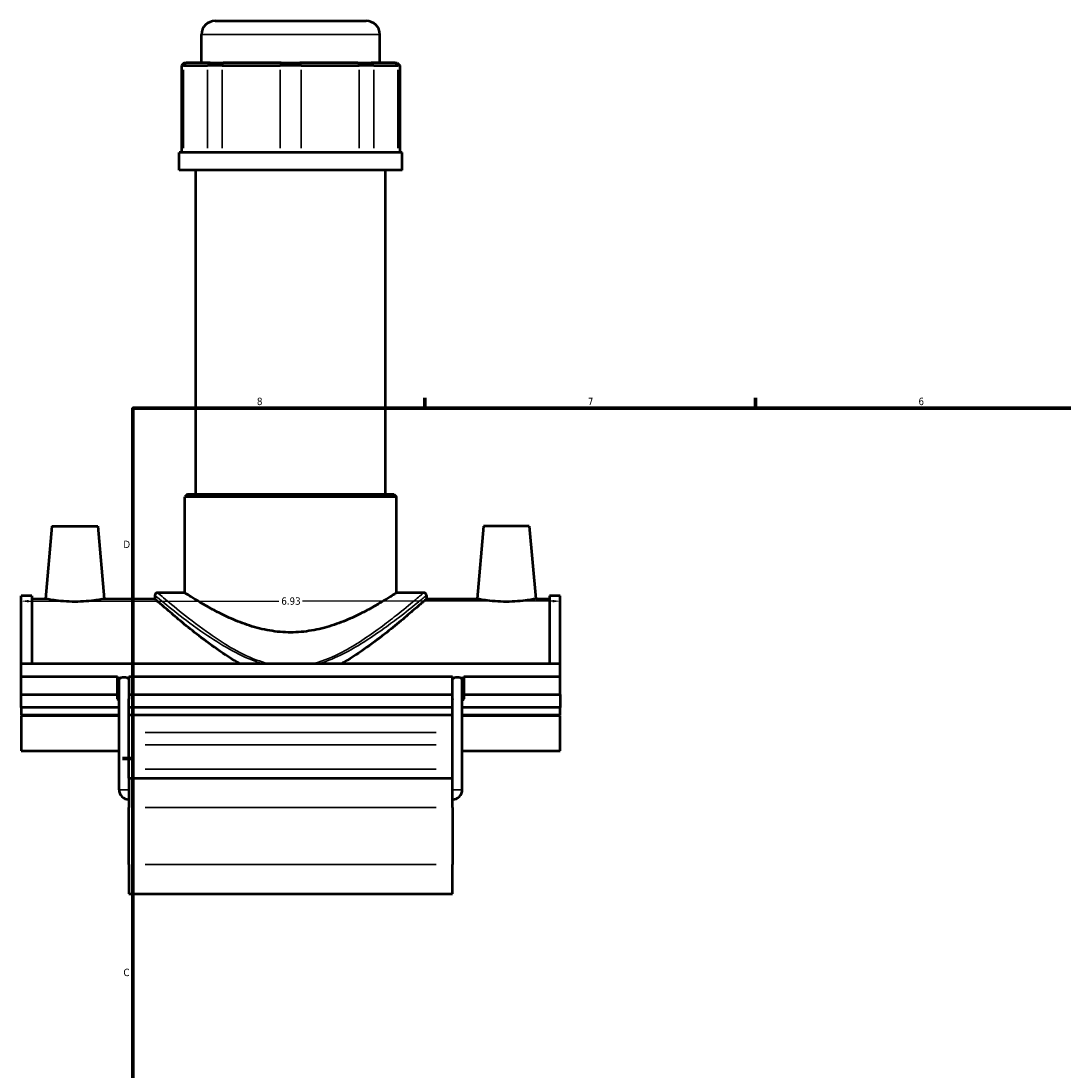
# Model space of a CAD drawing. Header units: inches. Extents: x -0.9 to 54.1, y -1.4 to 53.8.
# Tile 2 of 7: x -0.9 to 12.5, y 12.5 to 26. Entities that reach past the tile are written whole.
import ezdxf

# ---------------------------------------------------------------- set-up
doc = ezdxf.new("R2010")
doc.units = ezdxf.units.IN
doc.header["$MEASUREMENT"] = 0
for name, color, linetype, lineweight in [('Border (ANSI)', 7, 'Continuous', 70), ('Dimension (ANSI)', 7, 'Continuous', 25), ('Visible (ANSI)', 7, 'Continuous', 50), ('Visible Narrow (ANSI)', 7, 'Continuous', 35)]:
    doc.layers.add(name, color=color, linetype=linetype, lineweight=lineweight)
doc.styles.add('Note Text (ANSI)', font='tahoma.ttf')
doc.dimstyles.new('Default (ANSI)', dxfattribs={"dimtxt": 0.094488, "dimasz": 0.098425, "dimexe": 0.125, "dimexo": 0.0625, "dimgap": 0.031496, "dimtad": 0, "dimtih": 1, "dimtoh": 1, "dimrnd": 1e-08, "dimzin": 4, "dimdsep": 46, "dimtxsty": 'Note Text (ANSI)', "dimcen": 0.09, "dimdle": 0.393701, "dimclrd": 256, "dimclre": 256, "dimclrt": 5, "dimadec": 0, "dimazin": 1, "dimtfac": 1, "dimtofl": 0, "dimtmove": 0, "dimatfit": 3, "dimfxl": 1, "dimtolj": 1, "dimtzin": 4, "dimlwd": -1, "dimlwe": -1, "dimarcsym": 0})

# ---------------------------------------------------------------- blocks, each defined once
blk = doc.blocks.new('Borders Default Border')
at = {"layer": 'Border (ANSI)'}
for p, q in [((4.25, 21), (4.25, 21.134)), ((8.5, 21), (8.5, 21.134)), ((0.5, 16.5), (0.366, 16.5))]:
    blk.add_line(p, q, dxfattribs=at)
at = {"layer": 'Border (ANSI)', "flags": 128}
blk.add_lwpolyline([(0.5, 1), (0.5, 21), (33.5, 21), (33.5, 1), (0.5, 1)], dxfattribs=at)
at = {"layer": 'Border (ANSI)', "color": 5, "true_color": 0x0000ff, "char_height": 0.0945, "attachment_point": 7, "style": 'Note Text (ANSI)'}
for s, insert in [('8', (2.094, 21.038)), ('7', (6.346, 21.04)), ('6', (10.595, 21.038)), ('D', (0.378, 19.203)), ('C', (0.378, 13.701))]:
    blk.add_mtext(s, dxfattribs=dict(at, insert=insert))
blk = doc.blocks.new('*D10')
at = {"layer": 'Defpoints', "color": 0, "transparency": 16777216}
for p in [(5.992, 18.52), (-0.938, 17.999), (5.992, 17.999)]:
    blk.add_point(p, dxfattribs=at)
at = {"layer": 'Dimension (ANSI)', "transparency": 16777216}
for p, q in [((-0.84, 18.52), (2.376, 18.52)), ((5.893, 18.52), (2.678, 18.52))]:
    blk.add_line(p, q, dxfattribs=at)
for points in [[(-0.84, 18.537), (-0.84, 18.504), (-0.938, 18.52)], [(5.893, 18.537), (5.893, 18.504), (5.992, 18.52)]]:
    blk.add_solid(points, dxfattribs=at)
at = {"layer": 'Dimension (ANSI)', "color": 5, "transparency": 16777216, "insert": (2.407, 18.569), "char_height": 0.0945, "attachment_point": 1, "style": 'Note Text (ANSI)'}
blk.add_mtext('\\A1;6.93', dxfattribs=at)

msp = doc.modelspace()

# ---------------------------------------------------------------- linework, layer by layer
at = {"layer": 'Visible (ANSI)'}
for p, q in [((1.556, 25.975), (3.498, 25.975)), ((1.381, 25.438), (1.381, 25.8)), ((3.672, 25.438), (3.672, 25.8)), ((1.159, 25.438), (1.124, 25.403)), ((1.15, 25.403), (1.124, 25.403)), ((1.124, 25.403), (1.124, 24.287)), ((1.15, 25.403), (1.459, 25.403)), ((1.159, 25.438), (1.183, 25.438)), ((1.491, 25.438), (1.183, 25.438)), ((1.648, 25.403), (1.459, 25.403)), ((1.491, 25.438), (1.661, 25.438)), ((1.648, 25.403), (2.393, 25.403)), ((2.407, 25.438), (1.661, 25.438)), ((2.66, 25.403), (2.393, 25.403)), ((2.407, 25.438), (2.647, 25.438)), ((3.392, 25.438), (2.647, 25.438)), ((2.66, 25.403), (3.406, 25.403)), ((3.392, 25.438), (3.562, 25.438)), ((3.595, 25.403), (3.406, 25.403)), ((3.871, 25.438), (3.562, 25.438)), ((3.595, 25.403), (3.903, 25.403)), ((3.871, 25.438), (3.895, 25.438)), ((3.895, 25.438), (3.93, 25.403)), ((3.93, 25.403), (3.903, 25.403)), ((3.93, 25.403), (3.93, 24.287)), ((3.959, 24.287), (1.095, 24.287)), ((1.095, 24.057), (1.095, 24.287)), ((3.959, 24.057), (3.959, 24.287)), ((3.959, 24.057), (1.095, 24.057)), ((1.31, 19.895), (1.31, 24.057)), ((3.744, 19.895), (3.744, 24.057)), ((1.202, 19.895), (1.167, 19.86)), ((3.887, 19.86), (1.167, 19.86)), ((1.167, 18.629), (1.167, 19.86)), ((1.202, 19.895), (3.852, 19.895)), ((3.852, 19.895), (3.887, 19.86)), ((3.887, 18.629), (3.887, 19.86)), ((-0.54, 19.486), (-0.622, 18.549)), ((-0.54, 19.486), (0.05, 19.486)), ((0.05, 19.486), (0.132, 18.549)), ((5.004, 19.486), (4.922, 18.549)), ((5.594, 19.486), (5.004, 19.486)), ((5.594, 19.486), (5.676, 18.549)), ((1.167, 18.629), (0.816, 18.629)), ((4.238, 18.629), (3.887, 18.629)), ((-0.938, 17.72), (-0.938, 18.589)), ((-0.8, 18.589), (-0.938, 18.589)), ((-0.8, 18.589), (-0.8, 17.72)), ((-0.8, 18.549), (-0.622, 18.549)), ((0.132, 18.549), (0.781, 18.549)), ((0.781, 18.594), (0.781, 18.549)), ((4.273, 18.594), (4.273, 18.549)), ((4.273, 18.549), (4.922, 18.549)), ((5.676, 18.549), (5.853, 18.549)), ((5.853, 18.589), (5.853, 17.72)), ((5.992, 18.589), (5.853, 18.589)), ((5.992, 17.72), (5.992, 18.589)), ((-0.938, 17.72), (5.992, 17.72)), ((-0.938, 17.553), (-0.938, 17.72)), ((5.992, 17.553), (5.992, 17.72)), ((-0.938, 17.553), (0.301, 17.553)), ((-0.938, 17.323), (-0.938, 17.553)), ((0.301, 17.323), (0.301, 17.553)), ((0.448, 17.553), (0.448, 17.323)), ((0.448, 17.553), (4.606, 17.553)), ((4.606, 17.323), (4.606, 17.553)), ((4.753, 17.553), (4.753, 17.323)), ((4.753, 17.553), (5.992, 17.553)), ((5.992, 17.323), (5.992, 17.553)), ((0.301, 17.536), (0.347, 17.536)), ((0.322, 16.098), (0.322, 17.518)), ((0.423, 17.536), (0.448, 17.536)), ((4.606, 17.536), (4.631, 17.536)), ((4.707, 17.536), (4.753, 17.536)), ((4.732, 16.098), (4.732, 17.518)), ((-0.938, 17.323), (0.301, 17.323)), ((-0.938, 17.156), (-0.938, 17.323)), ((0.301, 17.265), (0.301, 17.323)), ((0.448, 17.323), (0.448, 17.265)), ((0.448, 17.323), (4.606, 17.323)), ((4.606, 17.265), (4.606, 17.323)), ((4.753, 17.323), (4.753, 17.265)), ((4.753, 17.323), (5.992, 17.323)), ((5.992, 17.323), (5.992, 17.156)), ((0.322, 17.156), (-0.938, 17.156)), ((-0.938, 17.156), (-0.938, 17.059)), ((0.448, 16.245), (0.448, 17.258)), ((4.606, 17.156), (0.448, 17.156)), ((4.606, 16.245), (4.606, 17.258)), ((5.992, 17.156), (4.732, 17.156)), ((5.992, 17.059), (5.992, 17.156)), ((-0.938, 17.059), (0.322, 17.059)), ((-0.938, 17.051), (-0.938, 16.597)), ((-0.938, 17.051), (0.322, 17.051)), ((0.448, 17.059), (4.606, 17.059)), ((4.732, 17.059), (5.992, 17.059)), ((4.732, 17.051), (5.992, 17.051)), ((5.992, 16.597), (5.992, 17.051)), ((-0.938, 16.597), (0.322, 16.597)), ((4.732, 16.597), (5.992, 16.597)), ((0.448, 16.245), (0.448, 15.869)), ((0.448, 16.245), (4.606, 16.245)), ((4.606, 15.869), (4.606, 16.245)), ((0.448, 15.136), (0.448, 15.869)), ((4.606, 15.869), (4.606, 15.136)), ((0.448, 15.136), (0.448, 14.76)), ((4.606, 14.76), (4.606, 15.136)), ((0.448, 14.76), (4.606, 14.76))]:
    msp.add_line(p, q, dxfattribs=at)
for centre, radius, start, end in [((1.556, 25.8), 0.175, 90, 180), ((3.498, 25.8), 0.175, 0, 90), ((0.816, 18.594), 0.0349, 90, 180), ((4.238, 18.594), 0.0349, 0, 90), ((0.448, 16.098), 0.126, 180, 270), ((4.606, 16.098), 0.126, 270, 0)]:
    msp.add_arc(centre, radius, start, end, dxfattribs=at)
for centre, major_axis, ratio, start_param, end_param in [((0.385, 17.518), (-0.0629, 0), 0.36397, 4.06025, 5.364528), ((4.669, 17.518), (-0.0629, 0), 0.36397, 4.06025, 5.364528), ((0.374, 17.494), (-0.0733, 0), 0.34202, 0, 0.775193), ((0.385, 17.518), (0.0629, 0), 0.36397, 2.222936, 3.141593), ((0.385, 17.518), (0.0629, 0), 0.36397, 0, 0.918657), ((4.669, 17.518), (0.0629, 0), 0.36397, 2.222936, 3.141593), ((4.669, 17.518), (0.0629, 0), 0.36397, 0, 0.918657), ((4.679, 17.494), (0.0733, 0), 0.34202, 5.507992, 6.283185), ((0.374, 17.265), (-0.0733, 0), 0.34202, 0, 0.775193), ((0.374, 17.265), (0.0733, 0), 0.34202, 6.145951, 6.283185), ((0.385, 17.258), (0.0629, 0), 0.36397, 0, 0.148249), ((4.679, 17.265), (-0.0733, 0), 0.34202, 0, 0.137234), ((4.669, 17.258), (0.0629, 0), 0.36397, 2.993344, 3.141593), ((4.679, 17.265), (0.0733, 0), 0.34202, 5.507992, 6.283185)]:
    msp.add_ellipse(centre, major_axis=major_axis, ratio=ratio, start_param=start_param, end_param=end_param, dxfattribs=at)
for points, knots in [([(3.887, 18.629), (3.887, 18.629), (3.878, 18.623), (3.842, 18.6), (3.815, 18.582), (3.745, 18.538), (3.702, 18.512), (3.603, 18.454), (3.547, 18.423), (3.429, 18.361), (3.363, 18.328), (3.217, 18.264), (3.138, 18.233), (2.972, 18.18), (2.885, 18.158), (2.707, 18.127), (2.616, 18.119), (2.438, 18.119), (2.347, 18.127), (2.169, 18.158), (2.081, 18.18), (1.915, 18.233), (1.837, 18.264), (1.691, 18.328), (1.624, 18.361), (1.506, 18.423), (1.451, 18.454), (1.352, 18.512), (1.309, 18.538), (1.238, 18.582), (1.211, 18.6), (1.175, 18.623), (1.167, 18.629), (1.167, 18.629)], [5.413884, 5.413884, 5.413884, 5.413884, 6.08715, 6.08715, 6.760417, 6.760417, 7.433683, 7.433683, 8.10695, 8.10695, 8.787154, 8.787154, 9.467359, 9.467359, 10.147563, 10.147563, 10.827767, 10.827767, 11.507971, 11.507971, 12.188176, 12.188176, 12.86838, 12.86838, 13.548584, 13.548584, 14.221851, 14.221851, 14.895117, 14.895117, 15.568384, 15.568384, 16.241651, 16.241651, 16.241651, 16.241651]), ([(0.132, 18.549), (0.132, 18.549), (0.123, 18.547), (0.084, 18.541), (0.056, 18.536), (-0.011, 18.527), (-0.053, 18.522), (-0.147, 18.515), (-0.197, 18.513), (-0.293, 18.513), (-0.344, 18.515), (-0.437, 18.522), (-0.479, 18.527), (-0.546, 18.536), (-0.575, 18.541), (-0.613, 18.547), (-0.622, 18.549), (-0.622, 18.549)], [1.453699, 1.453699, 1.453699, 1.453699, 1.816754, 1.816754, 2.179809, 2.179809, 2.543603, 2.543603, 2.907397, 2.907397, 3.271192, 3.271192, 3.634986, 3.634986, 3.998041, 3.998041, 4.361096, 4.361096, 4.361096, 4.361096]), ([(1.867, 17.72), (1.859, 17.725), (1.851, 17.729), (1.738, 17.795), (1.639, 17.861), (1.455, 17.994), (1.369, 18.059), (1.22, 18.177), (1.15, 18.234), (1.024, 18.339), (0.968, 18.387), (0.877, 18.466), (0.841, 18.497), (0.793, 18.539), (0.781, 18.549), (0.781, 18.549)], [16.55782, 16.55782, 16.55782, 16.55782, 16.633214, 16.633214, 17.582053, 17.582053, 18.530892, 18.530892, 19.423995, 19.423995, 20.317098, 20.317098, 21.210202, 21.210202, 22.103305, 22.103305, 22.103305, 22.103305]), ([(4.273, 18.549), (4.273, 18.549), (4.261, 18.539), (4.213, 18.497), (4.177, 18.466), (4.085, 18.387), (4.029, 18.339), (3.904, 18.234), (3.834, 18.177), (3.685, 18.059), (3.599, 17.994), (3.414, 17.861), (3.315, 17.795), (3.203, 17.729), (3.195, 17.725), (3.186, 17.72)], [7.367768, 7.367768, 7.367768, 7.367768, 8.260872, 8.260872, 9.153975, 9.153975, 10.047078, 10.047078, 10.940181, 10.940181, 11.88902, 11.88902, 12.837859, 12.837859, 12.913253, 12.913253, 12.913253, 12.913253]), ([(5.676, 18.549), (5.676, 18.549), (5.667, 18.547), (5.628, 18.541), (5.6, 18.536), (5.533, 18.527), (5.491, 18.522), (5.397, 18.515), (5.347, 18.513), (5.299, 18.513), (5.251, 18.513), (5.2, 18.515), (5.107, 18.522), (5.065, 18.527), (4.998, 18.536), (4.969, 18.541), (4.931, 18.547), (4.922, 18.549), (4.922, 18.549)], [4.361096, 4.361096, 4.361096, 4.361096, 4.724151, 4.724151, 5.087206, 5.087206, 5.451001, 5.451001, 5.814795, 5.814795, 5.814795, 6.178589, 6.178589, 6.542384, 6.542384, 6.905439, 6.905439, 7.268494, 7.268494, 7.268494, 7.268494])]:
    msp.add_open_spline(points, degree=3, knots=knots, dxfattribs=at)
for points in [[(0.448, 17.316), (0.448, 17.298), (0.448, 17.28), (0.447, 17.261)], [(4.607, 17.261), (4.606, 17.28), (4.606, 17.298), (4.606, 17.316)]]:
    msp.add_open_spline(points, degree=3, dxfattribs=at)
at = {"layer": 'Visible Narrow (ANSI)'}
for p, q in [((3.658, 25.8), (1.396, 25.8)), ((1.181, 25.436), (1.152, 25.405)), ((1.461, 25.405), (1.49, 25.436)), ((1.661, 25.436), (1.649, 25.405)), ((2.406, 25.436), (2.394, 25.405)), ((2.648, 25.436), (2.66, 25.405)), ((3.393, 25.436), (3.405, 25.405)), ((3.564, 25.436), (3.593, 25.405)), ((3.873, 25.436), (3.902, 25.405)), ((1.15, 24.343), (1.15, 25.347)), ((1.459, 25.347), (1.459, 24.343)), ((1.648, 24.343), (1.648, 25.347)), ((2.393, 25.347), (2.393, 24.343)), ((2.66, 24.343), (2.66, 25.347)), ((3.406, 25.347), (3.406, 24.343)), ((3.595, 24.343), (3.595, 25.347)), ((3.903, 25.347), (3.903, 24.343)), ((4.398, 16.831), (0.656, 16.831)), ((0.656, 16.673), (4.398, 16.673)), ((0.656, 16.36), (4.398, 16.36)), ((0.447, 16.098), (0.323, 16.098)), ((4.607, 16.098), (4.731, 16.098)), ((0.656, 15.869), (4.398, 15.869)), ((4.398, 15.136), (0.656, 15.136))]:
    msp.add_line(p, q, dxfattribs=at)
for points, knots in [([(2.228, 17.72), (2.182, 17.732), (2.136, 17.747), (1.971, 17.809), (1.86, 17.866), (1.645, 17.991), (1.542, 18.061), (1.314, 18.223), (1.196, 18.315), (1.001, 18.472), (0.924, 18.537), (0.836, 18.611), (0.816, 18.629), (0.816, 18.629)], [29.826088, 29.826088, 29.826088, 29.826088, 30.198439, 30.198439, 31.190448, 31.190448, 32.25017, 32.25017, 33.720373, 33.720373, 35.178392, 35.178392, 36.325042, 36.325042, 36.325042, 36.325042]), ([(4.238, 18.629), (4.238, 18.629), (4.234, 18.625), (4.208, 18.603), (4.17, 18.571), (4.056, 18.475), (3.976, 18.41), (3.82, 18.287), (3.752, 18.234), (3.604, 18.125), (3.525, 18.069), (3.361, 17.963), (3.277, 17.912), (3.075, 17.807), (2.954, 17.754), (2.825, 17.72)], [21.794969, 21.794969, 21.794969, 21.794969, 22.312992, 22.312992, 23.462516, 23.462516, 24.744737, 24.744737, 25.60295, 25.60295, 26.461159, 26.461159, 27.271063, 27.271063, 28.294019, 28.294019, 28.294019, 28.294019]), ([(0.781, 18.594), (0.781, 18.594), (0.802, 18.577), (0.891, 18.504), (0.97, 18.44), (1.169, 18.285), (1.289, 18.195), (1.522, 18.035), (1.627, 17.967), (1.846, 17.844), (1.96, 17.788), (2.105, 17.735), (2.129, 17.727), (2.153, 17.72)], [-36.325042, -36.325042, -36.325042, -36.325042, -35.178392, -35.178392, -33.720373, -33.720373, -32.25017, -32.25017, -31.190448, -31.190448, -30.198439, -30.198439, -30.007583, -30.007583, -30.007583, -30.007583]), ([(2.901, 17.72), (3.006, 17.752), (3.107, 17.796), (3.292, 17.889), (3.378, 17.939), (3.545, 18.044), (3.626, 18.099), (3.777, 18.206), (3.847, 18.258), (4.006, 18.379), (4.087, 18.443), (4.203, 18.537), (4.242, 18.569), (4.269, 18.591), (4.273, 18.594), (4.273, 18.594)], [-28.11253, -28.11253, -28.11253, -28.11253, -27.271063, -27.271063, -26.461159, -26.461159, -25.60295, -25.60295, -24.744737, -24.744737, -23.462516, -23.462516, -22.312992, -22.312992, -21.794969, -21.794969, -21.794969, -21.794969])]:
    msp.add_open_spline(points, degree=3, knots=knots, dxfattribs=at)

# ---------------------------------------------------------------- block references
msp.add_blockref('Borders Default Border', (0, 0))

# ---------------------------------------------------------------- dimensions: what is measured, and where the dimension line sits
at = {"layer": 'Dimension (ANSI)'}
dim = msp.add_linear_dim(base=(5.992, 18.52), p1=(-0.938, 17.999), p2=(5.992, 17.999), angle=180, dimstyle='Default (ANSI)', override={"dimgap": 0.031496, "dimtih": 0, "dimtoh": 0, "dimdec": 2, "dimse1": 1, "dimse2": 1, "dimtol": 0, "dimlim": 0, "dimtp": 0, "dimtm": 0, "dimtdec": 2, "dimatfit": 1}, dxfattribs=at)
dim.commit()
dim.dimension.update_dxf_attribs({"geometry": '*D10', "text_midpoint": (2.527, 18.52), "dimtype": 160})

doc.saveas('drawing.dxf')
